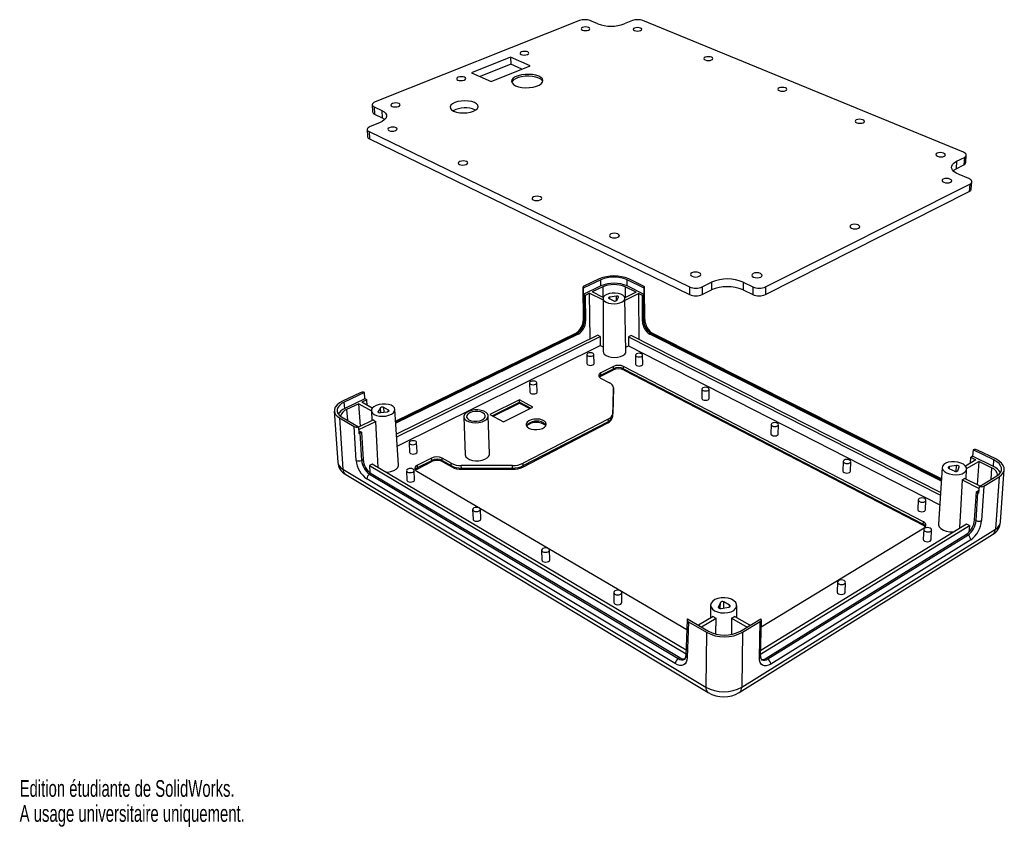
# Model space of a CAD drawing. Extents: x 0 to 215, y 0 to 176.
import ezdxf
from ezdxf.enums import TextEntityAlignment as Align

# ---------------------------------------------------------------- set-up
doc = ezdxf.new("R2010")
doc.units = 0
doc.layers.get('0').update_dxf_attribs({"linetype": 'CONTINUOUS'})

msp = doc.modelspace()

# ---------------------------------------------------------------- linework, layer by layer
at = {"color": 7, "linetype": 'CONTINUOUS'}
for p, q in [((121.99, 175.66), (77.46, 157.94)), ((126, 174.95), (124.3, 175.66)), ((133.54, 175.66), (131.78, 174.95)), ((205.68, 147), (135.84, 175.66)), ((106.97, 167.68), (98.51, 164.29)), ((111.24, 165.81), (106.97, 167.68)), ((106.97, 167.68), (107.02, 166.15)), ((107.02, 166.15), (100.34, 163.47)), ((102.77, 162.38), (111.24, 165.81)), ((109.45, 165.08), (107.02, 166.15)), ((98.51, 164.29), (102.77, 162.38)), ((76.84, 157.33), (76.92, 155.76)), ((77.24, 156.88), (78.93, 156.08)), ((77.24, 156.88), (77.33, 155.31)), ((77.33, 155.31), (79.01, 154.51)), ((78.93, 156.08), (79.01, 154.51)), ((78.4, 153.38), (76.38, 152.56)), ((75.74, 151.93), (75.84, 150.34)), ((76.16, 151.47), (146, 117.66)), ((76.16, 151.47), (76.25, 149.88)), ((76.25, 149.88), (145.99, 115.96)), ((206.23, 144.73), (206.32, 146.34)), ((204.17, 145), (204.07, 143.39)), ((204.07, 143.39), (205.81, 144.25)), ((204.17, 145), (205.9, 145.86)), ((205.9, 145.86), (205.81, 144.25)), ((206.83, 141.23), (204.73, 142.11)), ((162.56, 117.66), (207.07, 140.05)), ((207.07, 140.05), (206.97, 138.43)), ((207.4, 138.92), (207.49, 140.54)), ((162.53, 115.96), (206.97, 138.43)), ((126.66, 119.19), (122.82, 117.36)), ((126.29, 119.37), (122.98, 117.8)), ((126.68, 117.86), (126.66, 119.19)), ((136.12, 117.36), (132.39, 119.19)), ((132.4, 117.86), (132.39, 119.19)), ((135.99, 117.8), (132.77, 119.37)), ((148.76, 117.66), (150.8, 118.67)), ((150.8, 118.67), (150.78, 116.97)), ((157.68, 118.67), (157.66, 116.97)), ((157.68, 118.67), (159.8, 117.66)), ((122.74, 117.52), (122.85, 110.53)), ((122.82, 117.36), (122.84, 116.02)), ((126.68, 117.86), (122.84, 116.02)), ((123.24, 115.8), (122.97, 115.93)), ((122.97, 115.93), (123.06, 110.28)), ((124.21, 116.26), (123.24, 115.8)), ((124.36, 106.32), (124.21, 116.26)), ((124.21, 116.26), (127.15, 114.79)), ((127.1, 117.65), (124.76, 116.53)), ((127.18, 115.32), (124.76, 116.53)), ((134.37, 116.46), (131.92, 115.27)), ((131.94, 114.75), (134.9, 116.19)), ((134.37, 116.46), (131.96, 117.65)), ((136.12, 116.02), (132.4, 117.86)), ((134.9, 116.19), (134.95, 106.18)), ((135.71, 115.8), (134.9, 116.19)), ((135.98, 115.93), (135.71, 115.8)), ((136.01, 110.28), (135.98, 115.93)), ((136.12, 116.02), (136.12, 117.36)), ((136.23, 110.55), (136.21, 117.53)), ((146, 117.66), (145.99, 115.96)), ((148.76, 117.66), (148.75, 115.96)), ((148.75, 115.96), (150.78, 116.97)), ((157.66, 116.97), (159.77, 115.96)), ((159.8, 117.66), (159.77, 115.96)), ((162.56, 117.66), (162.53, 115.96)), ((123.24, 115.8), (123.33, 110.14)), ((127.15, 115.11), (127.17, 103.53)), ((128.45, 115.11), (129.47, 114.6)), ((130.05, 115.61), (128.63, 115.42)), ((130.12, 114.68), (130.52, 115.38)), ((132.14, 103.58), (131.93, 115.16)), ((135.74, 110.14), (135.71, 115.8)), ((123.33, 110.14), (123.06, 110.28)), ((135.74, 110.14), (136.01, 110.28)), ((121.11, 107.51), (81.96, 88.37)), ((121.7, 107.35), (81.99, 87.92)), ((121.7, 107.35), (121.44, 107.49)), ((137.35, 107.35), (137.62, 107.49)), ((200.88, 75.33), (137.35, 107.35)), ((200.91, 75.82), (137.97, 107.51)), ((125.99, 107.12), (82.14, 85.53)), ((82.18, 84.98), (126.52, 106.85)), ((126.52, 106.85), (125.99, 107.12)), ((126.52, 106.85), (126.54, 104.88)), ((133.24, 107.06), (132.69, 106.79)), ((132.69, 106.79), (200.67, 72.24)), ((132.69, 106.79), (132.71, 104.81)), ((200.71, 72.82), (133.24, 107.06)), ((82.31, 82.94), (126.54, 104.88)), ((126.54, 104.88), (127.17, 104.56)), ((132.12, 104.52), (132.71, 104.81)), ((132.71, 104.81), (200.53, 70.16)), ((123.61, 102.91), (123.64, 100.92)), ((125.18, 100.95), (125.15, 102.93)), ((134.23, 102.78), (134.25, 100.79)), ((135.79, 100.8), (135.78, 102.79)), ((126.51, 98.1), (129.29, 99.51)), ((129.42, 100.31), (126.65, 98.91)), ((126.65, 98.41), (129.43, 99.81)), ((126.65, 98.41), (126.65, 98.91)), ((129.43, 99.81), (129.42, 100.31)), ((196.95, 66.47), (131.6, 100.31)), ((131.61, 99.81), (131.6, 100.31)), ((131.61, 99.81), (196.92, 65.94)), ((131.75, 99.51), (197.04, 65.63)), ((111.14, 96.71), (111.19, 94.7)), ((112.76, 94.74), (112.7, 96.75)), ((126.61, 97.78), (128.54, 96.76)), ((74.19, 94.56), (70.39, 92.76)), ((75.16, 94.64), (70.76, 92.54)), ((75.24, 93.25), (75.16, 94.64)), ((129.42, 95.62), (129.26, 90.02)), ((129.26, 89.5), (129.43, 95.11)), ((129.27, 89.51), (129.43, 95.12)), ((129.43, 95.16), (129.42, 95.66)), ((129.43, 95.12), (129.42, 95.62)), ((129.43, 95.12), (129.43, 95.16)), ((129.43, 95.11), (129.43, 95.12)), ((148.71, 95.37), (148.69, 93.36)), ((150.26, 93.34), (150.28, 95.36)), ((70.85, 91.14), (70.76, 92.54)), ((75.24, 93.25), (70.85, 91.14)), ((75.69, 93.02), (74.59, 92.49)), ((76.86, 91.19), (74.59, 92.49)), ((75.43, 93.17), (75.69, 93.02)), ((75.76, 91.82), (75.69, 93.02)), ((108.93, 93.06), (102.5, 89.84)), ((103.22, 89.45), (108.97, 92.33)), ((111.87, 91.46), (108.93, 93.06)), ((108.95, 92.56), (108.93, 93.06)), ((108.97, 92.33), (111.19, 91.12)), ((68.58, 90.58), (69.33, 79.45)), ((73.96, 92.19), (71.27, 90.9)), ((73.96, 92.19), (76.66, 90.63)), ((74.26, 87.28), (73.96, 92.19)), ((76.66, 90.63), (76.77, 88.5)), ((78.68, 91.3), (78.14, 90.5)), ((78.61, 90.24), (80.16, 90.45)), ((80.4, 90.81), (79.38, 91.39)), ((82.58, 78.86), (81.79, 90.94)), ((105.44, 88.22), (111.87, 91.46)), ((69.71, 89.08), (70.45, 77.93)), ((69.71, 89.08), (72.9, 87.22)), ((70.16, 89.3), (73.86, 87.14)), ((77.09, 88.66), (73.86, 87.09)), ((73.9, 86.54), (77.62, 88.35)), ((96.79, 89.33), (97.13, 81.06)), ((102.41, 81.27), (102.11, 89.54)), ((102.5, 89.84), (105.44, 88.22)), ((109.63, 78.39), (128.16, 88.03)), ((128.29, 88.84), (109.74, 79.21)), ((109.76, 78.7), (128.3, 88.33)), ((128.3, 88.33), (128.29, 88.84)), ((129.27, 89.51), (129.26, 90.02)), ((129.26, 89.5), (129.27, 89.51)), ((73.37, 79.85), (72.9, 87.22)), ((73.86, 87.14), (73.95, 85.73)), ((73.91, 86.3), (74.49, 85.97)), ((74.49, 85.97), (74.17, 85.81)), ((74.49, 85.97), (74.86, 80.01)), ((163.78, 87.66), (163.73, 85.62)), ((165.34, 85.58), (165.39, 87.62)), ((74.17, 85.81), (74.54, 79.85)), ((86.62, 81.68), (86.52, 83.74)), ((84.89, 83.65), (85, 81.6)), ((207.78, 82.17), (207.69, 80.74)), ((212.34, 79.93), (207.78, 82.17)), ((212.72, 80.16), (208.78, 82.09)), ((74.86, 80.01), (74.54, 79.85)), ((86.61, 77.95), (89.69, 79.51)), ((89.79, 80.33), (86.7, 78.78)), ((86.73, 78.26), (89.81, 79.82)), ((89.81, 79.82), (89.79, 80.33)), ((94.02, 79.21), (92.08, 80.33)), ((92.11, 79.82), (92.08, 80.33)), ((92.11, 79.82), (94.04, 78.7)), ((92.26, 79.52), (94.19, 78.4)), ((179.48, 79.62), (179.4, 77.56)), ((181.04, 77.49), (181.12, 79.56)), ((208.37, 79.94), (206.14, 78.61)), ((206.38, 78.04), (209.02, 79.62)), ((207.23, 80.5), (207.14, 79.21)), ((207.23, 80.5), (207.5, 80.66)), ((208.37, 79.94), (207.23, 80.5)), ((212.24, 78.5), (207.69, 80.74)), ((209.02, 79.62), (208.69, 74.55)), ((211.81, 78.24), (209.02, 79.62)), ((212.24, 78.5), (212.34, 79.93)), ((70.45, 77.93), (149.57, 30.43)), ((76.86, 79.01), (76.23, 78.7)), ((76.23, 78.7), (76.32, 77.15)), ((76.23, 78.7), (145.24, 37.71)), ((145.26, 38.46), (76.86, 79.01)), ((84.31, 77.58), (84.42, 75.5)), ((86.07, 75.6), (85.96, 77.67)), ((86.53, 77.52), (145.4, 43)), ((86.73, 78.26), (86.7, 78.78)), ((94.04, 78.7), (94.02, 79.21)), ((107.4, 78.7), (96.26, 78.7)), ((96.28, 78.18), (96.26, 78.7)), ((96.28, 78.18), (107.41, 78.18)), ((96.32, 77.9), (107.44, 77.9)), ((107.41, 78.18), (107.4, 78.7)), ((109.76, 78.7), (109.74, 79.21)), ((201.08, 78.31), (200.25, 65.98)), ((202.53, 78.1), (203.78, 77.48)), ((204.19, 78.72), (202.66, 78.49)), ((204.48, 77.58), (204.76, 78.43)), ((206.27, 75.76), (206.38, 77.96)), ((213.8, 66.46), (214.6, 77.82)), ((71.07, 76.76), (150.08, 29.24)), ((142.89, 35.55), (75.67, 75.8)), ((76.58, 76.97), (76.26, 76.81)), ((76.26, 76.81), (143.53, 36.67)), ((76.58, 76.97), (143.85, 36.87)), ((205.39, 75.6), (209.13, 73.73)), ((209.3, 74.25), (205.94, 75.93)), ((209.16, 74.16), (212.97, 76.47)), ((210.15, 74.25), (213.44, 76.24)), ((213.44, 76.24), (212.65, 64.85)), ((208.12, 66.89), (208.51, 72.97)), ((208.51, 72.97), (209.11, 73.33)), ((208.84, 72.81), (208.51, 72.97)), ((209.07, 72.72), (209.16, 74.16)), ((210.15, 74.25), (209.66, 66.72)), ((195.85, 71.25), (195.74, 69.15)), ((197.41, 69.05), (197.53, 71.15)), ((208.45, 66.72), (208.84, 72.81)), ((98.72, 69.11), (98.81, 67.01)), ((100.49, 67.08), (100.41, 69.18)), ((208.12, 66.89), (208.45, 66.72)), ((157.36, 30.43), (212.65, 64.85)), ((161.49, 37.6), (206.98, 65.62)), ((206.33, 65.96), (161.51, 38.4)), ((161.62, 43.55), (197.13, 65.13)), ((196.92, 65.94), (196.95, 66.47)), ((197.05, 64.78), (196.93, 62.66)), ((198.63, 62.56), (198.75, 64.68)), ((206.98, 65.62), (206.33, 65.96)), ((206.98, 65.62), (206.9, 64.21)), ((156.83, 29.26), (212.05, 63.69)), ((162.7, 36.77), (206.34, 63.74)), ((163.03, 36.58), (206.67, 63.57)), ((207.28, 62.52), (163.68, 35.45)), ((206.34, 63.74), (206.67, 63.57)), ((113.77, 60.27), (113.82, 58.14)), ((115.54, 58.19), (115.49, 60.32)), ((178.24, 53.33), (178.16, 51.17)), ((179.9, 51.1), (179.99, 53.25)), ((129.49, 51.04), (129.51, 48.88)), ((131.26, 48.9), (131.25, 51.06)), ((150.59, 48.3), (150.54, 45.51)), ((152.71, 48.89), (152.29, 47.91)), ((152.86, 47.58), (154.54, 47.85)), ((154.73, 48.3), (153.48, 49.01)), ((156.27, 45.57), (156.28, 48.22)), ((145.46, 45.09), (145.22, 37.29)), ((145.57, 45.32), (150.13, 42.66)), ((151.13, 45.86), (147.92, 43.95)), ((148.58, 43.56), (151.79, 45.48)), ((151.72, 42.04), (151.79, 45.48)), ((155.13, 45.48), (155.11, 41.99)), ((155.13, 45.48), (158.52, 43.53)), ((159.16, 43.91), (155.77, 45.86)), ((157.09, 42.66), (161.53, 45.35)), ((161.48, 37.22), (161.65, 45.07)), ((145.74, 44.69), (145.5, 36.87)), ((145.74, 44.69), (149.68, 42.39)), ((157.56, 42.39), (161.39, 44.71)), ((161.23, 36.86), (161.39, 44.71)), ((149.68, 42.39), (149.57, 30.43)), ((157.56, 42.39), (157.36, 30.43)), ((143.85, 36.87), (143.53, 36.67)), ((162.7, 36.77), (163.03, 36.58))]:
    msp.add_line(p, q, dxfattribs=at)
at = {"color": 8, "linetype": 'CONTINUOUS'}
for p, q in [((127.1, 117.65), (127.13, 115.34)), ((131.96, 117.65), (131.98, 115.3)), ((128.63, 115.01), (128.63, 115.42)), ((130.06, 114.62), (130.05, 115.61)), ((121.44, 107.49), (81.97, 88.19)), ((200.9, 75.61), (137.62, 107.49)), ((102.99, 89.57), (108.95, 92.56)), ((108.95, 92.56), (111.39, 91.22)), ((71.27, 90.9), (71.42, 88.57)), ((78.15, 90.34), (78.14, 90.5)), ((78.74, 90.25), (78.68, 91.3)), ((79.44, 90.35), (79.38, 91.39)), ((80.42, 90.54), (80.4, 90.81)), ((202.63, 78.05), (202.66, 78.49)), ((204.11, 77.41), (204.19, 78.72)), ((211.81, 78.24), (211.63, 75.66)), ((152.29, 47.78), (152.29, 47.91)), ((152.7, 47.58), (152.71, 48.89)), ((153.46, 47.68), (153.48, 49.01)), ((154.73, 47.91), (154.73, 48.3))]:
    msp.add_line(p, q, dxfattribs=at)
at = {"color": 7, "linetype": 'CONTINUOUS'}
for points in [[(122.65, 173.61), (122.95, 173.53), (123.31, 173.5), (123.67, 173.53), (123.98, 173.61), (124.2, 173.74), (124.28, 173.88), (124.21, 174.03), (124.01, 174.16), (123.71, 174.24), (123.35, 174.27), (122.99, 174.24), (122.68, 174.16), (122.47, 174.03), (122.39, 173.88), (122.45, 173.74), (122.65, 173.61)], [(133.98, 173.49), (134.28, 173.41), (134.65, 173.38), (135.01, 173.41), (135.32, 173.49), (135.52, 173.62), (135.6, 173.76), (135.53, 173.91), (135.33, 174.04), (135.02, 174.12), (134.66, 174.15), (134.3, 174.12), (133.99, 174.04), (133.78, 173.91), (133.71, 173.76), (133.78, 173.62), (133.98, 173.49)], [(109.31, 168.26), (109.62, 168.18), (109.98, 168.15), (110.35, 168.18), (110.67, 168.26), (110.9, 168.39), (110.98, 168.55), (110.93, 168.7), (110.73, 168.83), (110.43, 168.92), (110.06, 168.95), (109.69, 168.92), (109.37, 168.83), (109.15, 168.7), (109.06, 168.55), (109.12, 168.39), (109.31, 168.26)], [(149.43, 167.08), (149.75, 167), (150.12, 166.97), (150.49, 167), (150.8, 167.08), (151, 167.22), (151.07, 167.37), (150.99, 167.53), (150.78, 167.66), (150.46, 167.74), (150.09, 167.77), (149.73, 167.74), (149.42, 167.66), (149.21, 167.53), (149.14, 167.37), (149.22, 167.22), (149.43, 167.08)], [(96.96, 163.31), (96.66, 163.4), (96.29, 163.43), (95.91, 163.4), (95.58, 163.31), (95.35, 163.18), (95.25, 163.02), (95.3, 162.86), (95.49, 162.72), (95.8, 162.63), (96.17, 162.6), (96.55, 162.63), (96.88, 162.72), (97.11, 162.86), (97.21, 163.02), (97.15, 163.18), (96.96, 163.31)], [(108.1, 161.47), (108.73, 161.26), (109.47, 161.11), (110.28, 161.05), (111.1, 161.07), (111.9, 161.17), (112.62, 161.36), (113.23, 161.61), (113.68, 161.91), (113.96, 162.24), (114.04, 162.59), (113.92, 162.94), (113.61, 163.25), (113.13, 163.53), (112.5, 163.74), (111.77, 163.89), (110.97, 163.95), (110.15, 163.93), (109.36, 163.82), (108.64, 163.64), (108.03, 163.4), (107.58, 163.1), (107.3, 162.77), (107.21, 162.42), (107.32, 162.07), (107.63, 161.75), (108.1, 161.47)], [(114.01, 162.38), (113.93, 162.55), (113.62, 162.87), (113.13, 163.14), (112.51, 163.36), (111.78, 163.5), (110.98, 163.56), (110.16, 163.54), (109.37, 163.44), (108.65, 163.26), (108.04, 163.01), (107.59, 162.71), (107.31, 162.38), (107.24, 162.21)], [(165.56, 160.4), (165.89, 160.3), (166.27, 160.27), (166.65, 160.3), (166.96, 160.4), (167.16, 160.53), (167.22, 160.7), (167.13, 160.86), (166.91, 160.99), (166.58, 161.09), (166.2, 161.12), (165.83, 161.09), (165.52, 160.99), (165.31, 160.86), (165.25, 160.7), (165.34, 160.53), (165.56, 160.4)], [(77.46, 157.94), (77.22, 157.83), (77.03, 157.7), (76.91, 157.56), (76.84, 157.41), (76.85, 157.27), (76.92, 157.13), (77.05, 157), (77.24, 156.88)], [(82.68, 157.59), (82.38, 157.68), (82, 157.71), (81.61, 157.68), (81.27, 157.59), (81.03, 157.45), (80.92, 157.28), (80.97, 157.12), (81.16, 156.98), (81.46, 156.88), (81.84, 156.85), (82.23, 156.88), (82.57, 156.98), (82.81, 157.12), (82.92, 157.28), (82.87, 157.45), (82.68, 157.59)], [(94.59, 155.94), (95.19, 155.73), (95.91, 155.6), (96.69, 155.55), (97.49, 155.6), (98.24, 155.73), (98.9, 155.94), (99.42, 156.22), (99.76, 156.54), (99.91, 156.88), (99.85, 157.22), (99.59, 157.53), (99.14, 157.81), (98.54, 158.01), (97.83, 158.14), (97.05, 158.19), (96.26, 158.14), (95.52, 158.01), (94.86, 157.81), (94.34, 157.53), (93.99, 157.22), (93.83, 156.88), (93.89, 156.54), (94.14, 156.22), (94.59, 155.94)], [(78.93, 156.08), (79.41, 155.79), (79.75, 155.47), (79.93, 155.11), (79.95, 154.74), (79.79, 154.36), (79.47, 154.01), (79.01, 153.67), (78.4, 153.38)], [(79.01, 154.51), (79.5, 154.22), (79.61, 154.14)], [(76.38, 152.56), (76.14, 152.45), (75.95, 152.31), (75.82, 152.17), (75.75, 152.02), (75.75, 151.86), (75.83, 151.72), (75.96, 151.58), (76.16, 151.47)], [(82.03, 152.33), (81.72, 152.43), (81.34, 152.46), (80.94, 152.43), (80.6, 152.33), (80.35, 152.19), (80.24, 152.02), (80.29, 151.84), (80.48, 151.7), (80.79, 151.6), (81.17, 151.57), (81.57, 151.6), (81.91, 151.7), (82.16, 151.84), (82.27, 152.02), (82.22, 152.19), (82.03, 152.33)], [(183.76, 154.03), (183.42, 154.13), (183.03, 154.16), (182.65, 154.13), (182.34, 154.03), (182.14, 153.89), (182.08, 153.72), (182.18, 153.55), (182.42, 153.41), (182.76, 153.31), (183.15, 153.28), (183.53, 153.31), (183.85, 153.41), (184.05, 153.55), (184.1, 153.72), (184, 153.89), (183.76, 154.03)], [(201.38, 146.76), (201.03, 146.86), (200.63, 146.89), (200.24, 146.86), (199.93, 146.76), (199.73, 146.61), (199.69, 146.43), (199.8, 146.25), (200.05, 146.1), (200.4, 146), (200.8, 145.97), (201.19, 146), (201.51, 146.1), (201.7, 146.25), (201.75, 146.43), (201.64, 146.61), (201.38, 146.76)], [(205.9, 145.86), (206.1, 145.98), (206.24, 146.12), (206.31, 146.27), (206.32, 146.43), (206.25, 146.59), (206.12, 146.74), (205.92, 146.87), (205.68, 147)], [(97.41, 144.97), (97.08, 145.07), (96.69, 145.11), (96.29, 145.07), (95.94, 144.97), (95.7, 144.82), (95.59, 144.64), (95.65, 144.46), (95.85, 144.31), (96.17, 144.21), (96.57, 144.17), (96.97, 144.21), (97.32, 144.31), (97.56, 144.46), (97.67, 144.64), (97.61, 144.82), (97.41, 144.97)], [(204.73, 142.11), (204.1, 142.42), (203.62, 142.78), (203.29, 143.16), (203.12, 143.56), (203.13, 143.96), (203.32, 144.34), (203.67, 144.69), (204.17, 145)], [(203.44, 142.97), (203.57, 143.08), (204.07, 143.39)], [(202.76, 141.13), (202.4, 141.23), (202, 141.27), (201.6, 141.23), (201.28, 141.13), (201.08, 140.97), (201.04, 140.79), (201.15, 140.61), (201.4, 140.45), (201.76, 140.35), (202.17, 140.31), (202.57, 140.35), (202.89, 140.45), (203.09, 140.61), (203.13, 140.79), (203.02, 140.97), (202.76, 141.13)], [(207.07, 140.05), (207.27, 140.18), (207.41, 140.32), (207.49, 140.48), (207.49, 140.64), (207.42, 140.81), (207.28, 140.96), (207.09, 141.11), (206.83, 141.23)], [(113.51, 137.27), (113.17, 137.37), (112.77, 137.41), (112.36, 137.37), (112.01, 137.27), (111.77, 137.11), (111.67, 136.92), (111.73, 136.73), (111.95, 136.58), (112.29, 136.47), (112.69, 136.43), (113.1, 136.47), (113.45, 136.58), (113.7, 136.73), (113.79, 136.92), (113.73, 137.11), (113.51, 137.27)], [(181.29, 130.43), (181.66, 130.32), (182.08, 130.28), (182.49, 130.32), (182.82, 130.43), (183.04, 130.6), (183.09, 130.79), (182.99, 130.98), (182.73, 131.15), (182.37, 131.26), (181.95, 131.3), (181.54, 131.26), (181.21, 131.15), (180.99, 130.98), (180.93, 130.79), (181.04, 130.6), (181.29, 130.43)], [(128.83, 128.46), (129.18, 128.35), (129.59, 128.31), (130.01, 128.35), (130.37, 128.46), (130.61, 128.63), (130.7, 128.83), (130.62, 129.02), (130.39, 129.19), (130.04, 129.3), (129.63, 129.34), (129.21, 129.3), (128.85, 129.19), (128.61, 129.02), (128.52, 128.83), (128.6, 128.63), (128.83, 128.46)], [(146.54, 119.95), (146.91, 119.83), (147.34, 119.79), (147.76, 119.83), (148.12, 119.95), (148.36, 120.13), (148.44, 120.33), (148.35, 120.54), (148.11, 120.71), (147.74, 120.83), (147.32, 120.87), (146.89, 120.83), (146.53, 120.71), (146.29, 120.54), (146.21, 120.33), (146.3, 120.13), (146.54, 119.95)], [(159.93, 119.79), (160.3, 119.67), (160.72, 119.63), (161.15, 119.67), (161.5, 119.79), (161.74, 119.96), (161.81, 120.17), (161.71, 120.37), (161.46, 120.55), (161.09, 120.67), (160.66, 120.71), (160.24, 120.67), (159.88, 120.55), (159.65, 120.37), (159.58, 120.17), (159.68, 119.96), (159.93, 119.79)], [(122.98, 117.8), (122.9, 117.75), (122.83, 117.7), (122.78, 117.65), (122.75, 117.59), (122.74, 117.53), (122.75, 117.47), (122.77, 117.41), (122.82, 117.36)], [(127.82, 114.3), (128.33, 114.11), (128.94, 113.99), (129.59, 113.95), (130.23, 114.01), (130.83, 114.15), (131.32, 114.36), (131.69, 114.63), (131.89, 114.93), (131.92, 115.25), (131.78, 115.56), (131.46, 115.84), (131.01, 116.07), (130.45, 116.22), (129.82, 116.3), (129.17, 116.29), (128.55, 116.19), (128, 116.02), (127.56, 115.78), (127.27, 115.49), (127.15, 115.17), (127.2, 114.85), (127.43, 114.56), (127.82, 114.3)], [(136.12, 117.36), (136.17, 117.41), (136.2, 117.47), (136.21, 117.53), (136.2, 117.59), (136.17, 117.65), (136.13, 117.7), (136.06, 117.75), (135.99, 117.8)], [(128.63, 115.42), (128.54, 115.41), (128.45, 115.38), (128.39, 115.34), (128.35, 115.29), (128.34, 115.24), (128.35, 115.19), (128.39, 115.15), (128.45, 115.11)], [(130.52, 115.38), (130.53, 115.43), (130.52, 115.48), (130.49, 115.52), (130.43, 115.56), (130.35, 115.59), (130.25, 115.61), (130.15, 115.62), (130.05, 115.61)], [(123.82, 102.65), (124.07, 102.56), (124.36, 102.53), (124.66, 102.56), (124.91, 102.65), (125.09, 102.77), (125.15, 102.92), (125.1, 103.07), (124.94, 103.2), (124.69, 103.28), (124.4, 103.31), (124.1, 103.28), (123.85, 103.2), (123.68, 103.07), (123.61, 102.92), (123.66, 102.77), (123.82, 102.65)], [(127.17, 103.53), (127.21, 103.31), (127.42, 102.98), (127.8, 102.7), (128.32, 102.48), (128.94, 102.34), (129.62, 102.29), (130.3, 102.34), (130.93, 102.48), (131.46, 102.7), (131.86, 102.98), (132.09, 103.31), (132.14, 103.58)], [(134.46, 102.51), (134.71, 102.42), (135, 102.39), (135.3, 102.42), (135.55, 102.51), (135.72, 102.63), (135.78, 102.78), (135.72, 102.93), (135.55, 103.06), (135.31, 103.15), (135.01, 103.18), (134.72, 103.15), (134.47, 103.06), (134.3, 102.93), (134.23, 102.78), (134.29, 102.63), (134.46, 102.51)], [(123.64, 100.92), (123.69, 100.78), (123.85, 100.66), (124.1, 100.57), (124.39, 100.54), (124.69, 100.57), (124.94, 100.66), (125.11, 100.78), (125.18, 100.93), (125.18, 100.95)], [(126.65, 98.91), (126.45, 98.79), (126.3, 98.65), (126.21, 98.5), (126.17, 98.35), (126.2, 98.19), (126.28, 98.04), (126.42, 97.9), (126.61, 97.78)], [(134.25, 100.79), (134.3, 100.64), (134.47, 100.52), (134.72, 100.43), (135.01, 100.4), (135.31, 100.43), (135.56, 100.52), (135.72, 100.64), (135.79, 100.8), (135.79, 100.8)], [(111.34, 96.44), (111.59, 96.35), (111.89, 96.32), (112.19, 96.35), (112.45, 96.44), (112.63, 96.57), (112.7, 96.73), (112.66, 96.88), (112.5, 97.01), (112.25, 97.1), (111.95, 97.13), (111.65, 97.1), (111.39, 97.01), (111.21, 96.88), (111.14, 96.73), (111.18, 96.57), (111.34, 96.44)], [(126.34, 97.99), (126.42, 98.05), (126.51, 98.1)], [(111.19, 94.7), (111.24, 94.56), (111.4, 94.43), (111.65, 94.34), (111.94, 94.31), (112.25, 94.34), (112.51, 94.43), (112.69, 94.56), (112.76, 94.72), (112.76, 94.74)], [(148.95, 95.08), (149.2, 94.99), (149.51, 94.96), (149.81, 94.99), (150.06, 95.08), (150.23, 95.21), (150.28, 95.36), (150.22, 95.52), (150.05, 95.65), (149.79, 95.74), (149.49, 95.77), (149.19, 95.74), (148.93, 95.65), (148.77, 95.52), (148.71, 95.36), (148.77, 95.21), (148.95, 95.08)], [(70.39, 92.76), (69.71, 92.37), (69.17, 91.92), (68.79, 91.43), (68.6, 90.93), (68.6, 90.42), (68.79, 89.93), (69.17, 89.48), (69.71, 89.08)], [(70.76, 92.54), (70.15, 92.2), (69.68, 91.8), (69.35, 91.38), (69.18, 90.93), (69.18, 90.48), (69.35, 90.05), (69.68, 89.65), (70.16, 89.3)], [(148.69, 93.36), (148.69, 93.35), (148.76, 93.19), (148.93, 93.06), (149.19, 92.97), (149.49, 92.94), (149.79, 92.97), (150.04, 93.06), (150.21, 93.19), (150.26, 93.34)], [(77.26, 89.83), (77.78, 89.61), (78.41, 89.47), (79.1, 89.44), (79.8, 89.5), (80.45, 89.66), (81.02, 89.9), (81.45, 90.21), (81.71, 90.55), (81.79, 90.92), (81.68, 91.27), (81.39, 91.59), (80.94, 91.85), (80.36, 92.03), (79.7, 92.11), (79.01, 92.1), (78.33, 91.99), (77.71, 91.79), (77.21, 91.52), (76.86, 91.19), (76.68, 90.83), (76.69, 90.46), (76.89, 90.12), (77.26, 89.83)], [(78.14, 90.5), (78.12, 90.45), (78.12, 90.39), (78.16, 90.34), (78.22, 90.29), (78.3, 90.26), (78.39, 90.24), (78.5, 90.23), (78.61, 90.24)], [(80.16, 90.45), (80.26, 90.47), (80.35, 90.51), (80.43, 90.55), (80.48, 90.6), (80.5, 90.66), (80.49, 90.71), (80.46, 90.77), (80.4, 90.81)], [(97.46, 88.45), (98.02, 88.22), (98.68, 88.08), (99.39, 88.04), (100.11, 88.11), (100.79, 88.27), (101.36, 88.52), (101.79, 88.84), (102.04, 89.21), (102.11, 89.59), (101.97, 89.96), (101.65, 90.29), (101.17, 90.55), (100.56, 90.74), (99.87, 90.83), (99.15, 90.82), (98.45, 90.7), (97.83, 90.49), (97.32, 90.21), (96.97, 89.87), (96.81, 89.49), (96.84, 89.11), (97.06, 88.76), (97.46, 88.45)], [(97.92, 88.68), (98.42, 88.48), (99.02, 88.38), (99.66, 88.38), (100.28, 88.48), (100.82, 88.68), (101.22, 88.96), (101.45, 89.28), (101.49, 89.61), (101.32, 89.93), (100.97, 90.2), (100.48, 90.4), (99.88, 90.5), (99.25, 90.5), (98.63, 90.4), (98.09, 90.2), (97.69, 89.93), (97.45, 89.61), (97.42, 89.28), (97.58, 88.96), (97.92, 88.68)], [(78.13, 78.26), (77.91, 82.67), (77.62, 88.35)], [(110.96, 86.87), (111.47, 86.67), (112.08, 86.55), (112.73, 86.54), (113.37, 86.63), (113.94, 86.82), (114.39, 87.08), (114.67, 87.4), (114.76, 87.74), (114.67, 88.08), (114.38, 88.38), (113.94, 88.63), (113.37, 88.79), (112.74, 88.85), (112.09, 88.81), (111.48, 88.68), (110.97, 88.45), (110.6, 88.16), (110.4, 87.83), (110.4, 87.48), (110.59, 87.15), (110.96, 86.87)], [(164.03, 87.34), (164.3, 87.25), (164.61, 87.21), (164.91, 87.25), (165.17, 87.34), (165.33, 87.48), (165.38, 87.64), (165.31, 87.8), (165.13, 87.94), (164.86, 88.03), (164.56, 88.06), (164.25, 88.03), (164, 87.94), (163.83, 87.8), (163.78, 87.64), (163.85, 87.48), (164.03, 87.34)], [(86.32, 84), (86.07, 84.1), (85.76, 84.13), (85.45, 84.1), (85.17, 84), (84.98, 83.86), (84.89, 83.7), (84.93, 83.53), (85.09, 83.39), (85.34, 83.29), (85.64, 83.26), (85.96, 83.29), (86.23, 83.39), (86.43, 83.53), (86.51, 83.7), (86.47, 83.86), (86.32, 84)], [(163.73, 85.62), (163.73, 85.6), (163.81, 85.44), (163.99, 85.3), (164.25, 85.2), (164.56, 85.17), (164.87, 85.2), (165.12, 85.3), (165.29, 85.44), (165.34, 85.58)], [(85, 81.6), (85.04, 81.47), (85.19, 81.33), (85.44, 81.24), (85.75, 81.21), (86.06, 81.24), (86.34, 81.33), (86.53, 81.47), (86.62, 81.64), (86.62, 81.68)], [(97.13, 81.06), (97.13, 81.03), (97.26, 80.65), (97.58, 80.31), (98.06, 80.04), (98.66, 79.85), (99.35, 79.76), (100.07, 79.77), (100.77, 79.89), (101.39, 80.1), (101.89, 80.39), (102.24, 80.74), (102.4, 81.12), (102.41, 81.27)], [(180.85, 79.9), (180.57, 80), (180.25, 80.03), (179.94, 80), (179.69, 79.9), (179.53, 79.76), (179.48, 79.59), (179.56, 79.42), (179.75, 79.28), (180.03, 79.18), (180.34, 79.15), (180.66, 79.18), (180.91, 79.28), (181.07, 79.42), (181.12, 79.59), (181.04, 79.76), (180.85, 79.9)], [(202.02, 77.12), (202.63, 76.88), (203.33, 76.74), (204.05, 76.7), (204.75, 76.76), (205.38, 76.93), (205.88, 77.19), (206.22, 77.52), (206.38, 77.89), (206.33, 78.28), (206.1, 78.66), (205.69, 79), (205.14, 79.27), (204.48, 79.46), (203.77, 79.55), (203.06, 79.54), (202.39, 79.42), (201.83, 79.21), (201.4, 78.92), (201.15, 78.57), (201.08, 78.18), (201.22, 77.79), (201.54, 77.43), (202.02, 77.12)], [(212.97, 76.47), (213.47, 76.84), (213.81, 77.27), (213.98, 77.73), (213.98, 78.21), (213.8, 78.68), (213.46, 79.14), (212.96, 79.56), (212.34, 79.93)], [(213.44, 76.24), (214, 76.66), (214.38, 77.14), (214.58, 77.66), (214.57, 78.21), (214.37, 78.75), (213.99, 79.26), (213.43, 79.74), (212.72, 80.16)], [(79.82, 77.26), (80.22, 77.28), (80.93, 77.41), (81.56, 77.64), (82.07, 77.95), (82.41, 78.31), (82.57, 78.7), (82.58, 78.86)], [(85.76, 77.94), (85.51, 78.04), (85.2, 78.07), (84.88, 78.04), (84.6, 77.94), (84.4, 77.8), (84.31, 77.63), (84.35, 77.45), (84.51, 77.31), (84.76, 77.21), (85.08, 77.18), (85.4, 77.21), (85.68, 77.31), (85.88, 77.45), (85.96, 77.63), (85.92, 77.8), (85.76, 77.94)], [(86.7, 78.78), (86.48, 78.64), (86.31, 78.49), (86.2, 78.32), (86.14, 78.15), (86.15, 77.98), (86.22, 77.81), (86.35, 77.66), (86.53, 77.52)], [(86.29, 77.74), (86.51, 77.9), (86.61, 77.95)], [(179.4, 77.56), (179.4, 77.52), (179.48, 77.35), (179.67, 77.21), (179.95, 77.11), (180.27, 77.08), (180.58, 77.11), (180.83, 77.21), (180.99, 77.35), (181.04, 77.49)], [(202.66, 78.49), (202.56, 78.47), (202.48, 78.43), (202.42, 78.38), (202.38, 78.33), (202.38, 78.27), (202.4, 78.21), (202.45, 78.15), (202.53, 78.1)], [(204.76, 78.43), (204.76, 78.49), (204.74, 78.55), (204.69, 78.61), (204.61, 78.66), (204.52, 78.69), (204.41, 78.72), (204.3, 78.72), (204.19, 78.72)], [(84.42, 75.5), (84.46, 75.38), (84.62, 75.23), (84.87, 75.14), (85.18, 75.1), (85.5, 75.14), (85.78, 75.23), (85.98, 75.38), (86.07, 75.55), (86.07, 75.6)], [(205.39, 75.6), (205.04, 68.9), (204.84, 65.24), (204.83, 65.03)], [(197.24, 71.53), (196.95, 71.62), (196.62, 71.66), (196.31, 71.62), (196.05, 71.53), (195.89, 71.38), (195.85, 71.2), (195.94, 71.02), (196.14, 70.87), (196.43, 70.77), (196.75, 70.74), (197.07, 70.77), (197.33, 70.87), (197.49, 71.02), (197.53, 71.2), (197.44, 71.38), (197.24, 71.53)], [(100.19, 69.48), (99.93, 69.58), (99.61, 69.61), (99.29, 69.58), (99.01, 69.48), (98.81, 69.33), (98.72, 69.15), (98.77, 68.97), (98.94, 68.82), (99.2, 68.72), (99.52, 68.68), (99.84, 68.72), (100.13, 68.82), (100.33, 68.97), (100.41, 69.15), (100.36, 69.33), (100.19, 69.48)], [(195.74, 69.15), (195.74, 69.1), (195.83, 68.93), (196.03, 68.78), (196.32, 68.67), (196.64, 68.64), (196.96, 68.67), (197.21, 68.78), (197.37, 68.93), (197.41, 69.05)], [(98.81, 67.01), (98.85, 66.87), (99.02, 66.71), (99.28, 66.61), (99.6, 66.58), (99.93, 66.61), (100.21, 66.71), (100.41, 66.87), (100.49, 67.05), (100.49, 67.08)], [(197.13, 65.13), (197.32, 65.28), (197.45, 65.44), (197.52, 65.62), (197.53, 65.8), (197.47, 65.98), (197.35, 66.16), (197.17, 66.32), (196.95, 66.47)], [(197.04, 65.63), (197.21, 65.53), (197.39, 65.38)], [(198.45, 65.07), (198.16, 65.17), (197.83, 65.2), (197.51, 65.17), (197.25, 65.07), (197.09, 64.91), (197.05, 64.73), (197.14, 64.55), (197.35, 64.39), (197.64, 64.29), (197.97, 64.25), (198.29, 64.29), (198.55, 64.39), (198.71, 64.55), (198.75, 64.73), (198.66, 64.91), (198.45, 65.07)], [(200.25, 65.98), (200.25, 65.8), (200.42, 65.38), (200.78, 65), (201.31, 64.67), (201.96, 64.43), (202.69, 64.29), (203.45, 64.27), (203.6, 64.28)], [(196.93, 62.66), (196.93, 62.61), (197.02, 62.43), (197.23, 62.27), (197.52, 62.17), (197.85, 62.13), (198.17, 62.17), (198.43, 62.27), (198.59, 62.43), (198.63, 62.56)], [(115.26, 60.64), (114.98, 60.75), (114.66, 60.78), (114.33, 60.75), (114.04, 60.64), (113.85, 60.48), (113.77, 60.3), (113.82, 60.11), (114, 59.95), (114.27, 59.85), (114.6, 59.81), (114.93, 59.85), (115.21, 59.95), (115.41, 60.11), (115.49, 60.3), (115.43, 60.48), (115.26, 60.64)], [(113.82, 58.14), (113.88, 57.98), (114.05, 57.82), (114.32, 57.72), (114.65, 57.68), (114.98, 57.72), (115.27, 57.82), (115.46, 57.98), (115.54, 58.17), (115.54, 58.19)], [(178.53, 52.93), (178.82, 52.82), (179.16, 52.78), (179.49, 52.82), (179.76, 52.93), (179.94, 53.1), (179.99, 53.29), (179.9, 53.48), (179.7, 53.64), (179.4, 53.75), (179.06, 53.79), (178.73, 53.75), (178.46, 53.64), (178.29, 53.48), (178.24, 53.29), (178.32, 53.1), (178.53, 52.93)], [(129.74, 50.69), (130.02, 50.58), (130.35, 50.54), (130.69, 50.58), (130.98, 50.69), (131.17, 50.85), (131.25, 51.05), (131.18, 51.24), (131, 51.41), (130.71, 51.52), (130.38, 51.56), (130.04, 51.52), (129.75, 51.41), (129.56, 51.24), (129.49, 51.05), (129.55, 50.85), (129.74, 50.69)], [(151.46, 47.08), (152.08, 46.81), (152.81, 46.64), (153.58, 46.6), (154.35, 46.67), (155.04, 46.87), (155.62, 47.17), (156.03, 47.55), (156.25, 47.98), (156.26, 48.43), (156.06, 48.87), (155.66, 49.26), (155.11, 49.58), (154.43, 49.8), (153.67, 49.9), (152.9, 49.89), (152.17, 49.75), (151.54, 49.5), (151.04, 49.17), (150.71, 48.76), (150.59, 48.31), (150.68, 47.87), (150.98, 47.44), (151.46, 47.08)], [(178.16, 51.17), (178.16, 51.14), (178.24, 50.94), (178.45, 50.78), (178.74, 50.67), (179.08, 50.63), (179.41, 50.67), (179.68, 50.78), (179.85, 50.94), (179.9, 51.1)], [(129.51, 48.88), (129.57, 48.7), (129.76, 48.53), (130.04, 48.42), (130.38, 48.38), (130.71, 48.42), (131, 48.53), (131.19, 48.7), (131.26, 48.89), (131.26, 48.9)], [(152.29, 47.91), (152.28, 47.84), (152.29, 47.77), (152.34, 47.71), (152.42, 47.65), (152.51, 47.61), (152.62, 47.58), (152.74, 47.57), (152.86, 47.58)], [(154.54, 47.85), (154.65, 47.87), (154.75, 47.92), (154.82, 47.97), (154.86, 48.04), (154.87, 48.11), (154.86, 48.18), (154.81, 48.24), (154.73, 48.3)], [(145.57, 45.32), (145.5, 45.23), (145.47, 45.14), (145.47, 45.04), (145.49, 44.94), (145.55, 44.85), (145.63, 44.76), (145.74, 44.69)], [(145.5, 36.87), (145.43, 36.34), (145.27, 35.89), (145.02, 35.54), (144.7, 35.3), (144.31, 35.18), (143.86, 35.18), (143.38, 35.31), (142.89, 35.55)], [(163.68, 35.45), (163.19, 35.21), (162.73, 35.08), (162.3, 35.09), (161.93, 35.22), (161.62, 35.47), (161.4, 35.84), (161.27, 36.31), (161.23, 36.86)]]:
    msp.add_lwpolyline(points, dxfattribs=at)
at = {"color": 8, "linetype": 'CONTINUOUS'}
msp.add_lwpolyline([(114.19, 88.01), (114.56, 87.73), (114.71, 87.51)], dxfattribs=at)
at = {"color": 7, "linetype": 'CONTINUOUS'}
for centre, radius, start, end in [((123.15, 172.42), 3.44, 70.3697, 109.6304), ((128.89, 183.02), 8.57, 250.2711, 289.7289), ((134.69, 172.42), 3.44, 70.371, 109.629), ((97.07, 151.01), 5.64, 66.5381, 117.6306), ((77.5, 155.87), 0.583, 190.7871, 253.4521), ((76.42, 150.45), 0.599, 190.4795, 252.791), ((205.62, 144.84), 0.616, 287.8952, 349.8225), ((206.77, 139.03), 0.635, 288.5961, 350.1161), ((129.53, 111.81), 8.22, 66.8188, 113.1812), ((129.53, 112.52), 7.26, 66.8014, 113.1986), ((129.54, 111.22), 7.23, 66.7173, 113.2827), ((129.53, 112.01), 6.14, 66.6975, 113.3025), ((154.24, 110.65), 8.73, 66.777, 113.223), ((123.2, 116.4), 0.525, 226.5057, 244.2419), ((135.74, 116.45), 0.571, 295.1427, 311.9051), ((147.37, 119.13), 3.46, 246.5323, 293.4677), ((147.38, 120.86), 3.48, 246.6396, 293.3604), ((154.22, 109), 8.68, 66.67, 113.33), ((161.15, 119.13), 3.46, 246.53, 293.4699), ((161.18, 120.86), 3.48, 246.6374, 293.3626), ((129.73, 115.11), 0.575, 242.8024, 312.1577), ((119.33, 110.55), 3.53, 300.4477, 359.7202), ((119.83, 110.29), 3.24, 299.8348, 359.7269), ((120.09, 110.16), 3.24, 299.8532, 359.7128), ((139.07, 110.21), 3.34, 181.15, 239.0113), ((139.34, 110.34), 3.33, 181.1354, 239.0303), ((139.9, 110.62), 3.67, 181.1826, 238.2304), ((130.52, 96.82), 2.96, 65.432, 114.7012), ((130.51, 97.91), 2.64, 65.5873, 114.4127), ((130.52, 97.42), 2.63, 65.5562, 114.4438), ((128.06, 95.49), 1.37, 5.8129, 69.4026), ((74.78, 93.22), 1.46, 75.1365, 113.86), ((75.02, 92.44), 0.84, 60.8414, 74.6149), ((109.54, 92.5), 0.596, 174.979, 197.2726), ((71.9, 88.46), 2.88, 111.3655, 149.7914), ((71.88, 88.98), 2.02, 107.5509, 164.8205), ((79.1, 90.85), 0.616, 62.5807, 133.0546), ((78.36, 90.23), 2.02, 231.1844, 248.7517), ((112.65, 84.8), 3.33, 52.9037, 130.2046), ((127.5, 89.67), 1.77, 291.826, 354.4141), ((127.75, 90.26), 1.53, 290.7513, 350.7593), ((127.76, 89.76), 1.53, 290.798, 350.7878), ((73.49, 88.44), 1.35, 244.3787, 286.1886), ((73.65, 86.89), 1.2, 284.5391, 295.63), ((208.17, 80.75), 1.47, 65.3988, 105.3127), ((72.64, 79.66), 3.3, 183.57, 241.4999), ((78.86, 80.29), 5.51, 184.5581, 234.5978), ((73.95, 81.06), 1.35, 244.2541, 295.7459), ((78.65, 80.18), 4.12, 184.4982, 234.6726), ((78.96, 80.33), 4.12, 184.4805, 234.6955), ((90.99, 76.89), 2.92, 64.1998, 116.5136), ((90.94, 77.94), 2.65, 64.3262, 115.6738), ((90.96, 77.43), 2.65, 64.2942, 115.7058), ((207.92, 79.93), 0.848, 105.9066, 120.0513), ((96.14, 83.3), 4.6, 242.5437, 271.5449), ((96.16, 82.77), 4.59, 242.5111, 271.545), ((96.21, 82.2), 4.3, 241.9987, 271.4511), ((107.48, 83.91), 5.21, 269.0925, 295.7356), ((107.5, 83.39), 5.21, 269.0926, 295.7672), ((107.51, 82.74), 4.84, 269.2215, 295.993), ((204.06, 77.95), 0.548, 238.4735, 318.4767), ((211.15, 76.27), 2.07, 5.9186, 71.5044), ((211.1, 75.7), 3.02, 28.7022, 67.8617), ((76.81, 75.81), 1.14, 118.5309, 180.6907), ((204.62, 77.5), 2.05, 291.9681, 309.9032), ((209.55, 75.46), 1.35, 253.2815, 296.4725), ((209.38, 73.9), 1.22, 243.6721, 254.9987), ((203.79, 67.26), 4.34, 305.8839, 355.062), ((204.11, 67.1), 4.35, 305.9078, 355.0434), ((203.86, 67.23), 5.82, 305.9849, 354.9816), ((209.05, 67.93), 1.35, 243.4364, 296.5636), ((210.34, 66.69), 3.45, 299.6749, 356.1251), ((206.09, 62.53), 1.19, 359.5787, 61.1301), ((153.16, 48.51), 0.592, 58.2732, 139.5475), ((152.83, 48.04), 2.77, 232.0707, 247.8654), ((154.15, 47.84), 2.56, 292.6036, 309.2677), ((161.25, 45.07), 0.391, 291.8417, 44.2365), ((153.62, 49.78), 8.38, 241.9063, 298.0937), ((153.61, 49.19), 7.4, 241.9314, 298.0686), ((144.32, 35.47), 1.44, 123.4075, 176.9431), ((144.72, 38.08), 1.49, 234.3798, 284.5324), ((144.36, 37.17), 0.867, 312.1188, 7.555), ((162.39, 37.04), 0.927, 168.4616, 222.9256), ((161.86, 37.89), 1.41, 258.753, 306.8154), ((162.3, 35.4), 1.38, 2.019, 57.9517), ((153.47, 37.52), 8.09, 241.1746, 298.8253), ((153.44, 35.06), 6.72, 240.0583, 300.3013)]:
    msp.add_arc(centre, radius, start, end, dxfattribs=at)
at = {"color": 8, "linetype": 'CONTINUOUS'}
for centre, radius, start, end in [((123.17, 110.58), 0.322, 188.468, 250.3725), ((135.91, 110.59), 0.331, 287.8323, 352.4417), ((121.25, 107.19), 0.352, 58.0597, 112.9559), ((137.82, 107.16), 0.376, 66.269, 120.8731), ((129.11, 99.77), 0.32, 303.3563, 6.9309), ((131.93, 99.78), 0.326, 174.688, 237.0646), ((127.04, 97.55), 0.946, 113.88, 146.3349), ((126.33, 98.37), 0.322, 304.9459, 7.0292), ((112.68, 85.46), 2.96, 59.4159, 139.1496), ((127.99, 88.29), 0.312, 302.8322, 8.1282), ((71.29, 79.72), 1.98, 187.6716, 244.905), ((89.52, 79.76), 0.302, 304.1266, 11.6865), ((92.44, 79.8), 0.331, 177.1461, 237.1955), ((71.86, 77.93), 1.41, 180.0153, 235.8397), ((87.13, 77.31), 1.03, 112.5626, 152.3721), ((86.43, 78.2), 0.304, 305.607, 11.8069), ((94.37, 78.68), 0.33, 176.9294, 237.2112), ((96.93, 78.12), 0.651, 174.5794, 199.6503), ((108.26, 78.12), 0.85, 175.7981, 194.8643), ((109.46, 78.65), 0.307, 303.6385, 9.8793), ((197.23, 65.88), 0.314, 169.1194, 232.2773), ((196.49, 64.95), 1.08, 26.1218, 66.6987), ((211.24, 64.85), 1.41, 304.8402, 359.8087), ((211.71, 66.73), 2.1, 296.489, 352.6343), ((144.36, 37.72), 1.33, 231.6445, 296.3744), ((145.72, 37.31), 0.494, 182.8323, 243.4377), ((161.03, 37.27), 0.458, 296.6763, 354.5459), ((162.23, 37.56), 1.27, 246.0416, 308.8972), ((150.87, 30.28), 1.31, 173.3987, 233.0987), ((156.03, 30.33), 1.34, 306.4853, 4.4005)]:
    msp.add_arc(centre, radius, start, end, dxfattribs=at)

# ---------------------------------------------------------------- texts
at = {"color": 7, "linetype": 'CONTINUOUS'}
for s, width, p in [('Edition étudiante de SolidWorks.', 0.667188, (0, 5.45)), ('A usage universitaire uniquement.', 0.668182, (0, 0))]:
    msp.add_text(s, height=3.633, dxfattribs=dict(at, width=width)).set_placement(p, align=Align.BOTTOM_LEFT)

doc.saveas('drawing.dxf')
